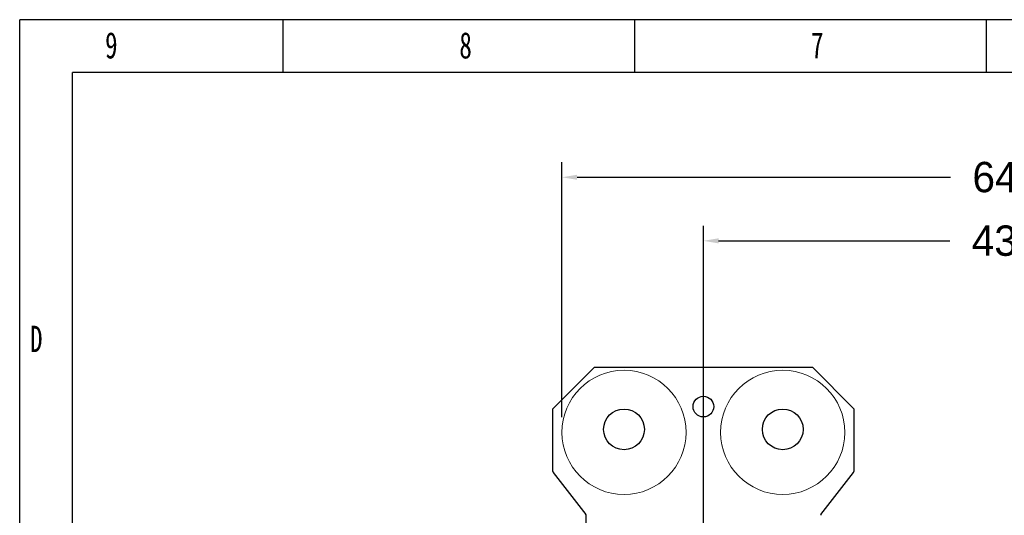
# Model space of a CAD drawing. Header units: millimetres. Extents: x 10704 to 12971, y -780 to 823.
# Tile 6 of 63: x 10704 to 11418, y 464 to 823. Entities that reach past the tile are written whole.
import ezdxf
from ezdxf.lldxf.tags import DXFTag

# ---------------------------------------------------------------- set-up
doc = ezdxf.new("R2010")
doc.units = ezdxf.units.MM
doc.styles.add('样式 1', font='SimSun.ttf', dxfattribs={"width": 0.7, "height": 2.5})
tags = doc.linetypes.add('DASHDOT', pattern=[70, 31, -13, 13, -13]).pattern_tags.tags
tags[10:11] = [DXFTag(74, 4), DXFTag(75, 0), DXFTag(340, '0'), DXFTag(46, 0.0), DXFTag(50, 0.0), DXFTag(44, 0.0), DXFTag(45, 0.0)]
tags[8:9] = [DXFTag(74, 4), DXFTag(75, 0), DXFTag(340, '0'), DXFTag(46, 0.0), DXFTag(50, 0.0), DXFTag(44, 0.0), DXFTag(45, 0.0)]
tags[6:7] = [DXFTag(74, 4), DXFTag(75, 0), DXFTag(340, '0'), DXFTag(46, 0.0), DXFTag(50, 0.0), DXFTag(44, 0.0), DXFTag(45, 0.0)]
tags[4:5] = [DXFTag(74, 4), DXFTag(75, 0), DXFTag(340, '0'), DXFTag(46, 0.0), DXFTag(50, 0.0), DXFTag(44, 0.0), DXFTag(45, 0.0)]
doc.dimstyles.get("Standard").update_dxf_attribs({"dimtxt": 22, "dimasz": 11, "dimexe": 11, "dimexo": 11, "dimgap": 11, "dimtad": 0, "dimtih": 1, "dimtoh": 1, "dimdsep": 46, "dimtxsty": 'Standard', "dimcen": 0.09, "dimadec": 0, "dimazin": 0, "dimtfac": 1, "dimtofl": 0, "dimtmove": 0, "dimatfit": 3, "dimfxl": 1, "dimtolj": 1, "dimtzin": 0, "dimarcsym": 0})

# ---------------------------------------------------------------- blocks, each defined once
blk = doc.blocks.new('图框')
at = {"lineweight": -3}
for p, q in [((2267.32, 1603.15), (0, 1603.15)), ((0, 0), (0, 1603.15)), ((190.85, 1564.98), (190.85, 1603.15)), ((445.64, 1564.98), (445.64, 1603.15)), ((700.43, 1564.98), (700.43, 1603.15)), ((2229.15, 1564.98), (38.17, 1564.98)), ((38.17, 38.17), (38.17, 1564.98))]:
    blk.add_line(p, q, dxfattribs=at)
at = {"lineweight": -3, "attachment_point": 1, "style": '样式 1'}
for s, insert, char_height, width in [('9', (61.85, 1594.15), 19.09, 9.9687), ('8', (318.55, 1594.15), 19.09, 9.306), ('7', (573.33, 1594.15), 19.09, 8.6432), ('{\\fSimSun|b0|i0|c134|p2;D}', (7.45, 1381.35), 19.0852, 9.1894)]:
    blk.add_mtext(s, dxfattribs=dict(at, insert=insert, char_height=char_height, width=width))
blk = doc.blocks.new('*D23')
at = {"color": 0, "lineweight": -2, "transparency": 16777216}
for p, q in [((11199.55, 440.18), (11199.55, 673.8)), ((11637.55, 438.07), (11637.55, 673.8)), ((11210.55, 662.8), (11378.22, 662.8)), ((11626.55, 662.8), (11458.88, 662.8))]:
    blk.add_line(p, q, dxfattribs=at)
at = {"color": 0, "lineweight": 18, "transparency": 16777216}
for points in [[(11210.55, 664.63), (11210.55, 660.96), (11199.55, 662.8)], [(11626.55, 664.63), (11626.55, 660.96), (11637.55, 662.8)]]:
    blk.add_solid(points, dxfattribs=at)
at = {"layer": 'Defpoints', "color": 0, "lineweight": 18, "transparency": 16777216}
for p in [(11637.55, 662.8), (11199.55, 429.18), (11637.55, 427.07)]:
    blk.add_point(p, dxfattribs=at)
at = {"color": 0, "lineweight": 18, "transparency": 16777216, "insert": (11418.55, 662.8), "char_height": 22, "attachment_point": 5}
blk.add_mtext('\\A1;438', dxfattribs=at)
blk = doc.blocks.new('*D24')
at = {"color": 0, "lineweight": -2, "transparency": 16777216}
for p, q in [((11097.05, 535), (11097.05, 719.88)), ((11741.02, 554.18), (11741.02, 719.88)), ((11108.05, 708.88), (11378.7, 708.88)), ((11730.02, 708.88), (11459.37, 708.88))]:
    blk.add_line(p, q, dxfattribs=at)
at = {"color": 0, "lineweight": 18, "transparency": 16777216}
for points in [[(11108.05, 710.71), (11108.05, 707.04), (11097.05, 708.88)], [(11730.02, 710.71), (11730.02, 707.04), (11741.02, 708.88)]]:
    blk.add_solid(points, dxfattribs=at)
at = {"layer": 'Defpoints', "color": 0, "lineweight": 18, "transparency": 16777216}
for p in [(11741.02, 708.88), (11741.02, 543.18), (11097.05, 524)]:
    blk.add_point(p, dxfattribs=at)
at = {"color": 0, "lineweight": 18, "transparency": 16777216, "insert": (11419.04, 708.88), "char_height": 22, "attachment_point": 5}
blk.add_mtext('\\A1;645', dxfattribs=at)

msp = doc.modelspace()

# ---------------------------------------------------------------- linework, layer by layer
for p, q in [((11120.551, 571.175), (11090.551, 541.175)), ((11120.551, 571.175), (11278.551, 571.175)), ((11308.551, 541.175), (11278.551, 571.175)), ((11090.551, 495.648), (11090.551, 541.175)), ((11308.551, 541.175), (11308.551, 495.648)), ((11090.76, 495.037), (11114.343, 464.504)), ((11284.76, 464.504), (11308.343, 495.037)), ((11114.551, 424.589), (11114.551, 463.893))]:
    msp.add_line(p, q)
at = {"linetype": 'DASHDOT', "lineweight": 18}
for centre in [(11142.051, 523.995), (11257.051, 523.995)]:
    msp.add_circle(centre, 45, dxfattribs=at)
at = {"linetype": 'DASHDOT', "lineweight": 13}
msp.add_circle((11257.051, 523.995), 45, dxfattribs=at)
for centre, radius in [((11199.551, 542.675), 7.5), ((11142.051, 526.175), 14.75), ((11257.051, 526.175), 14.75)]:
    msp.add_circle(centre, radius)
for centre, start, end in [((11091.551, 495.648), 179.99985, 217.681394), ((11307.551, 495.648), 322.318607, 0), ((11113.551, 463.893), 359.999842, 37.681367), ((11285.551, 463.893), 142.318632, 180.000158)]:
    msp.add_arc(centre, 1, start, end)

# ---------------------------------------------------------------- block references
msp.add_blockref('图框', (10704.172, -780.073))

# ---------------------------------------------------------------- dimensions: what is measured, and where the dimension line sits
at = {"lineweight": 18}
dim = msp.add_linear_dim(base=(11741.023, 708.877), p1=(11097.051, 523.995), p2=(11741.023, 543.175), text='645', dimstyle='Standard', dxfattribs=at)
dim.commit()
dim.dimension.update_dxf_attribs({"geometry": '*D24', "text_midpoint": (11419.037, 708.877)})
dim = msp.add_linear_dim(base=(11637.551, 662.795), p1=(11199.551, 429.175), p2=(11637.551, 427.07), dimstyle='Standard', dxfattribs=at)
dim.commit()
dim.dimension.update_dxf_attribs({"geometry": '*D23', "text_midpoint": (11418.551, 662.795)})

doc.saveas('drawing.dxf')
